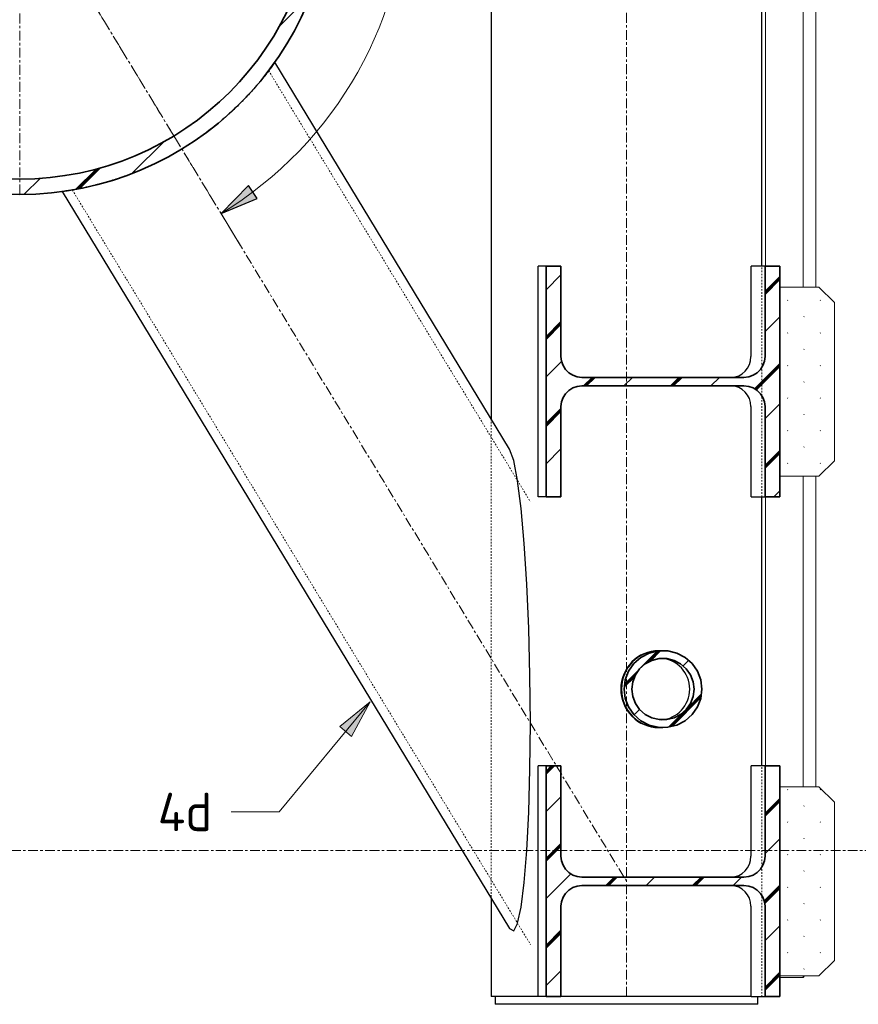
# Model space of a CAD drawing. Header units: millimetres. Extents: x -236694 to -141708, y -41476 to 103952.
# Tile 90 of 103: x -144617 to -143526, y -200 to 1081. Entities that reach past the tile are written whole.
import ezdxf

# ---------------------------------------------------------------- set-up
doc = ezdxf.new("R2010")
doc.units = ezdxf.units.MM
for name, pattern in [('Dash', [6.35, 3.175, -3.175]), ('Grid Line', [22.225, 12.7, -3.175, 3.175, -3.175]), ('XX-HIDDEN', [4, 2, -2])]:
    doc.linetypes.add(name, pattern=pattern)
for name, color, linetype, lineweight in [('N-CO-BC-BETONVORM-G', 50, 'Continuous', 25), ('N-CO-BC-BETONVORM-G-1', 50, 'XX-HIDDEN', 18), ('N-CO-BC-BETONVORM-G-2', 50, 'Continuous', 13), ('N-CO-BC-BETONVORM-G-3', 50, 'Continuous', 18), ('N-CO-BC-BETONVORM-GN', 10, 'XX-HIDDEN', 18), ('N-CO-BC-BETONVORM-GN-1', 10, 'Continuous', 18), ('N-CO-KC-KUNSTSTOFVORM-G', 7, 'Continuous', 13), ('N-CO-KC-KUNSTSTOFVORM-GD', 90, 'Continuous', 18), ('N-CO-SC-STAALVORM-G', 10, 'Continuous', 25), ('N-CO-SC-STAALVORM-G-1', 10, 'Continuous', 18), ('N-CO-SC-STAALVORM-GD', 90, 'Continuous', 35), ('X-XX-AL-CONSTRUCTIELIJN-G-1', 7, 'Grid Line', 18), ('X-XX-AL-M', 7, 'Continuous', 18), ('X-XX-AL-M-20', 7, 'Continuous', 18), ('X-XX-AL-T25-1', 250, 'Continuous', 13), ('X-XX-AL-T25-2', 7, 'Continuous', 13), ('X-XX-AL-VERWIJZING-G-1', 7, 'Grid Line', 18)]:
    doc.layers.add(name, color=color, linetype=linetype, lineweight=lineweight)
doc.styles.add('NLCS-ISO_1', font='NLCS-ISO.ttf', dxfattribs={"height": 50})
doc.dimstyles.new('2_5_NLCS_arrow_fill_11', dxfattribs={"dimscale": 304.8, "dimtxt": 50.137748, "dimasz": 0.164042, "dimexe": 0.15748, "dimexo": 0.104987, "dimgap": 0.032808, "dimtad": 1, "dimdec": 0, "dimzin": 0, "dimdsep": 46, "dimtxsty": 'NLCS-ISO_1', "dimsah": 1, "dimcen": 0.09, "dimazin": 0, "dimtfac": 1, "dimtdec": 4, "dimtix": 1, "dimtmove": 0, "dimatfit": 3, "dimfxl": 1, "dimtvp": 1, "dimtolj": 1, "dimtzin": 0, "dimarcsym": 2})
pattern_1 = [(45, (-142885.41, -9085), (-56.56854, 56.56854), []), (45, (-142885.41, -9036.43), (-56.56854, 56.56854), []), (45, (-142885.41, -9034.43), (-56.56854, 56.56854), []), (45, (-142885.41, -9032.43), (-56.56854, 56.56854), [])]
pattern_2 = [(45, (102497.49, -9085), (-21.2132, 21.2132), [0.671, -29.329])]
pattern_3 = [(45, (102497.49, -9085), (-56.56854, 56.56854), []), (45, (102497.49, -9036.43), (-56.56854, 56.56854), []), (45, (102497.49, -9034.43), (-56.56854, 56.56854), []), (45, (102497.49, -9032.43), (-56.56854, 56.56854), [])]

# ---------------------------------------------------------------- blocks, each defined once
blk = doc.blocks.new('GM_afdekklepje - GM_afdekklepje-V245-Doorsnede 7 dubbel geleidewerk')
at = {"layer": 'N-CO-SC-STAALVORM-G'}
for p, q in [((101384.4, -190), (101384.4, -200)), ((101726.4, -200), (101726.4, -190)), ((101384.7, -200), (101384.5, -200)), ((101440, -200), (101384.7, -200)), ((101471, -200), (101440, -200)), ((101703.8, -200), (101471, -200)), ((101726.4, -200), (101703.8, -200))]:
    blk.add_line(p, q, dxfattribs=at)
blk = doc.blocks.new('NLI_Balk_Buis - ø323_9_12_5-V247-Doorsnede 7 dubbel geleidewerk')
at = {"layer": 'N-CO-BC-BETONVORM-GN'}
for p, q in [((101089.7, 1014.5), (101430.3, 453.8)), ((100834.2, 859.3), (101430.3, -122))]:
    blk.add_line(p, q, dxfattribs=at)
blk = doc.blocks.new('GM_Hakorit_2850 - GM_Hakorit_2850-V252-Doorsnede 7 dubbel geleidewerk')
at = {"layer": 'N-CO-KC-KUNSTSTOFVORM-G'}
for p, q in [((101785.5, 1137), (101785.5, 733)), ((101802, 1137), (101802, 733)), ((101736.2, 760), (101736.2, 1110)), ((101785.5, 487), (101785.5, 83)), ((101802, 487), (101802, 83)), ((101736.2, 110), (101736.2, 460)), ((101785.5, -165), (101754.9, -165)), ((101785.5, -163), (101785.5, -165)), ((101785.5, -165), (101787.2, -163))]:
    blk.add_line(p, q, dxfattribs=at)
blk = doc.blocks.new('GM_Hakorit_1100 - GM_Hakorit_1100-V256-Doorsnede 7 dubbel geleidewerk')
at = {"layer": 'N-CO-BC-BETONVORM-G-3'}
h = blk.add_hatch(dxfattribs=at)
h.set_pattern_fill('ACO-KUNSTSTOF', color=256, style=0, pattern_type=2)
h.set_pattern_definition(pattern_2)
h.paths.add_polyline_path([(101805.6, 487), (101825.9, 507), (101825.9, 713), (101805.6, 733), (101754.9, 733), (101754.9, 487), (101802, 487)], flags=0)
at = {"layer": 'N-CO-KC-KUNSTSTOFVORM-GD'}
for p, q in [((101754.9, 733), (101754.9, 487)), ((101805.6, 733), (101754.9, 733)), ((101825.9, 713), (101805.6, 733)), ((101825.9, 507), (101825.9, 713)), ((101805.6, 487), (101825.9, 507)), ((101754.9, 487), (101805.6, 487))]:
    blk.add_line(p, q, dxfattribs=at)
blk = doc.blocks.new('GM_Hakorit_1100 - GM_Hakorit_1100-V257-Doorsnede 7 dubbel geleidewerk')
at = {"layer": 'N-CO-BC-BETONVORM-G-3'}
h = blk.add_hatch(dxfattribs=at)
h.set_pattern_fill('ACO-KUNSTSTOF', color=256, style=0, pattern_type=2)
h.set_pattern_definition(pattern_2)
h.paths.add_polyline_path([(101805.6, -163), (101825.9, -143), (101825.9, 63), (101805.6, 83), (101754.9, 83), (101754.9, -163), (101802, -163)], flags=0)
at = {"layer": 'N-CO-KC-KUNSTSTOFVORM-GD'}
for p, q in [((101754.9, 83), (101754.9, -163)), ((101805.6, 83), (101754.9, 83)), ((101825.9, 63), (101805.6, 83)), ((101825.9, -143), (101825.9, 63)), ((101805.6, -163), (101825.9, -143)), ((101754.9, -163), (101805.6, -163))]:
    blk.add_line(p, q, dxfattribs=at)
blk = doc.blocks.new('GM_Haalbuis_1000 - GM_Haalbuis_1000-3744236-Doorsnede 7 dubbel geleidewerk')
at = {"layer": 'N-CO-SC-STAALVORM-G-1'}
h = blk.add_hatch(dxfattribs=at)
h.set_pattern_fill('ACO-STAAL', color=256, style=0, pattern_type=2)
h.set_pattern_definition(pattern_3)
h.paths.add_polyline_path([(101609, 160.4), (101620.8, 163.2), (101631.7, 168.9), (101640.8, 176.8), (101647.8, 186.8), (101652.1, 198), (101653.6, 210), (101651.8, 222.6), (101647.8, 233.2), (101640.8, 243.2), (101631.7, 251.1), (101620.8, 256.8), (101609, 259.6), (101596.8, 259.6), (101584.9, 256.8), (101574.1, 251.1), (101564.9, 243.2), (101558, 233.2), (101553.7, 222), (101552.2, 210), (101553.7, 198), (101558, 186.8), (101564.9, 176.8), (101574.1, 168.9), (101584.9, 163.2), (101596.8, 160.4)], flags=0)
h.paths.add_polyline_path([(101598, 170.3), (101588.5, 172.6), (101579.8, 177.1), (101572.5, 183.5), (101567, 191.4), (101563.5, 200.4), (101562.3, 210), (101563.5, 219.6), (101567, 228.6), (101572.5, 236.5), (101579.8, 242.9), (101588.5, 247.4), (101598, 249.7), (101607.8, 249.7), (101617.3, 247.4), (101625.9, 242.9), (101633.2, 236.5), (101638.8, 228.6), (101642.2, 219.6), (101643.4, 210), (101642.2, 200.4), (101638.8, 191.4), (101633.2, 183.5), (101625.9, 177.1), (101617.3, 172.6), (101607.8, 170.3)], flags=0)
at = {"layer": 'N-CO-SC-STAALVORM-G'}
for p, q in [((101598.2, 260), (101597.3, 260)), ((101602.9, 260), (101598.2, 260)), ((101597.3, 160), (101598.2, 160)), ((101598.2, 160), (101602.9, 160))]:
    blk.add_line(p, q, dxfattribs=at)
for centre, major_axis, start_param, end_param in [((101597.3, 210), (0, 50), 0, 1.570796), ((101598.2, 210), (0, 50), 0.001253, 1.570796), ((101598.2, 210), (0, 50), 0.341579, 0.48469), ((101598.2, 210), (0, 50), 0.052474, 0.240139), ((101598.2, 210), (0, 50), 0.593863, 0.729946), ((101598.2, 210), (0, 40), 4.712389, 6.227166), ((101598.2, 210), (0, 50), 1.086222, 1.228874), ((101598.2, 210), (0, 50), 0.840904, 0.976858), ((101598.2, 210), (0, 50), 1.330786, 1.570796), ((101597.3, 210), (0, 50), 1.570796, 3.141593), ((101598.2, 210), (0, 50), 1.570796, 1.810806), ((101598.2, 210), (0, 50), 1.570796, 3.140339), ((101598.2, 210), (0, 40), 3.197612, 4.712389), ((101598.2, 210), (0, 50), 1.912719, 2.055371), ((101598.2, 210), (0, 50), 2.164735, 2.300688), ((101598.2, 210), (0, 50), 2.411646, 2.54773), ((101598.2, 210), (0, 50), 2.656903, 2.800014), ((101598.2, 210), (0, 50), 2.901454, 3.089118)]:
    blk.add_ellipse(centre, major_axis=major_axis, ratio=0.986394, start_param=start_param, end_param=end_param, dxfattribs=at)
at = {"layer": 'N-CO-SC-STAALVORM-GD', "flags": 128}
for points in [[(101602.8, 260), (101596.8, 259.6), (101584.9, 256.8), (101574.1, 251.1), (101564.9, 243.2), (101558, 233.2), (101553.7, 222), (101552.2, 210)], [(101653.6, 210), (101652.1, 222), (101647.8, 233.2), (101640.8, 243.2), (101631.7, 251.1), (101620.8, 256.8), (101609, 259.6), (101602.9, 260)], [(101562.3, 210), (101563.5, 219.6), (101567, 228.6), (101572.5, 236.5), (101579.8, 242.9), (101588.5, 247.4), (101598, 249.7), (101607.8, 249.7), (101617.3, 247.4), (101625.9, 242.9), (101633.2, 236.5), (101638.8, 228.6), (101642.2, 219.6), (101643.4, 210)], [(101552.2, 210), (101553.7, 198), (101558, 186.8), (101564.9, 176.8), (101574.1, 168.9), (101584.9, 163.2), (101596.8, 160.4), (101602.8, 160)], [(101643.4, 210), (101642.2, 200.4), (101638.8, 191.4), (101633.2, 183.5), (101625.9, 177.1), (101617.3, 172.6), (101607.8, 170.3), (101598, 170.3), (101588.5, 172.6), (101579.8, 177.1), (101572.5, 183.5), (101567, 191.4), (101563.5, 200.4), (101562.3, 210)], [(101602.9, 160), (101609, 160.4), (101620.8, 163.2), (101631.7, 168.9), (101640.8, 176.8), (101647.8, 186.8), (101652.1, 198), (101653.6, 210)]]:
    blk.add_lwpolyline(points, dxfattribs=at)
blk = doc.blocks.new('NLI_Balk_Buis - ø813_20-3690250-Doorsnede 7 dubbel geleidewerk')
at = {"layer": 'N-CO-BC-BETONVORM-GN-1'}
h = blk.add_hatch(dxfattribs=at)
h.set_pattern_fill('ACO-STAAL', color=256, style=0, pattern_type=2)
h.set_pattern_definition(pattern_3)
h.paths.add_polyline_path([(100765.7, 853.5), (100801.1, 855), (100836.3, 859.7), (100871.7, 867.6), (100904.7, 878), (100937.5, 891.6), (100969, 908), (100998.9, 927), (101027, 948.6), (101053.1, 972.6), (101077.1, 998.7), (101098.7, 1026.8), (101117.7, 1056.7), (101134.1, 1088.2), (101147.7, 1121), (101158.4, 1154.8), (101166, 1189.4), (101170.7, 1224.6), (101172.2, 1260), (101170.7, 1295.4), (101166, 1330.6), (101158.4, 1365.2), (101147.7, 1399), (101134.1, 1431.8), (101117.7, 1463.2), (101098.7, 1493.2), (101077.1, 1521.3), (101053.1, 1547.4), (101027, 1571.4), (100998.9, 1593), (100969, 1612), (100937.5, 1628.4), (100904.7, 1642), (100870.9, 1652.6), (100836.3, 1660.3), (100801.1, 1665), (100765.7, 1666.5), (100730.3, 1665), (100695.1, 1660.3), (100660.5, 1652.6), (100625.6, 1641.5), (100593.9, 1628.4), (100562.5, 1612), (100532.5, 1593), (100504.4, 1571.4), (100478.3, 1547.4), (100454.3, 1521.3), (100432.7, 1493.2), (100413.7, 1463.2), (100397.3, 1431.8), (100383.7, 1399), (100373.1, 1365.2), (100365.4, 1330.6), (100360.8, 1295.4), (100359.2, 1260), (100360.8, 1224.6), (100365.4, 1189.4), (100373.1, 1154.8), (100383.7, 1121), (100397.3, 1088.2), (100413.7, 1056.7), (100432.7, 1026.8), (100454.3, 998.7), (100478.3, 972.6), (100504.4, 948.6), (100532.5, 927), (100562.5, 908), (100593.9, 891.6), (100626.7, 878), (100660.5, 867.4), (100695.1, 859.7), (100730.3, 855), (100749.2, 854.2)], flags=0)
h.paths.add_polyline_path([(100765.7, 873.5), (100732, 875), (100698.6, 879.4), (100665.7, 886.7), (100633.5, 896.8), (100602.4, 909.7), (100572.5, 925.3), (100544, 943.4), (100517.3, 963.9), (100492.4, 986.7), (100469.6, 1011.6), (100449.1, 1038.3), (100431, 1066.7), (100415.4, 1096.7), (100402.5, 1127.8), (100392.4, 1160), (100385.1, 1192.9), (100380.7, 1226.3), (100379.2, 1260), (100380.7, 1293.7), (100385.1, 1327.1), (100392.4, 1360), (100402.5, 1392.2), (100415.4, 1423.3), (100431, 1453.2), (100449.1, 1481.7), (100469.6, 1508.4), (100492.4, 1533.3), (100517.3, 1556.1), (100544.7, 1577), (100572.5, 1594.7), (100602.4, 1610.3), (100633.5, 1623.2), (100665.7, 1633.3), (100698.6, 1640.6), (100732, 1645), (100765.7, 1646.5), (100799.4, 1645), (100832.8, 1640.6), (100865.7, 1633.3), (100897.9, 1623.2), (100929, 1610.3), (100959, 1594.7), (100987.4, 1576.6), (101014.1, 1556.1), (101039, 1533.3), (101061.8, 1508.4), (101082.3, 1481.7), (101100.4, 1453.2), (101116, 1423.3), (101128.9, 1392.2), (101139, 1360), (101146.3, 1327.1), (101150.7, 1293.7), (101152.2, 1260), (101150.7, 1226.3), (101146.3, 1192.9), (101139, 1160), (101128.9, 1127.8), (101116, 1096.7), (101100.4, 1066.7), (101082.3, 1038.3), (101061.8, 1011.6), (101039, 986.7), (101014.1, 963.9), (100987.4, 943.4), (100959, 925.3), (100929, 909.7), (100897.9, 896.8), (100865.7, 886.7), (100832.8, 879.4), (100799.4, 875)], flags=0)
at = {"layer": 'N-CO-SC-STAALVORM-GD'}
for radius, start, end in [(406.5, 360, 180), (386.5, 0, 180), (406.5, 180, 360), (386.5, 180, 0)]:
    blk.add_arc((100765.7, 1260), radius, start, end, dxfattribs=at)
blk = doc.blocks.new('DIMBLOCK178-Doorsnede 7 dubbel geleidewerk')
at = {"layer": 'X-XX-AL-M-20', "lineweight": 25}
for points in [[(-144355.2, 1691.4), (-144319.4, 1655), (-144308.2, 1671.6)], [(-144355.2, 828.6), (-144308.2, 848.4), (-144319.4, 865)]]:
    blk.add_hatch(color=256, dxfattribs=at).paths.add_polyline_path(points, flags=0)
at = {"layer": 'X-XX-AL-M-20'}
for p, q in [((-144355.2, 1691.4), (-144321.9, 1746.1)), ((-144355.2, 1691.4), (-144380.1, 1650.4)), ((-144355.2, 828.6), (-144355.2, 828.6)), ((-144355.2, 828.6), (-144330.2, 787.6))]:
    blk.add_line(p, q, dxfattribs=at)
at = {"layer": 'X-XX-AL-M-20', "lineweight": 25}
for p, q in [((-144355.2, 1691.4), (-144319.4, 1655)), ((-144308.2, 1671.6), (-144355.2, 1691.4)), ((-144319.4, 1655), (-144308.2, 1671.6)), ((-144319.4, 865), (-144355.2, 828.6)), ((-144308.2, 848.4), (-144319.4, 865)), ((-144355.2, 828.6), (-144308.2, 848.4))]:
    blk.add_line(p, q, dxfattribs=at)
at = {"layer": 'X-XX-AL-M-20', "linetype": 'Dash'}
blk.add_line((-144355.2, 828.6), (-144600.6, 1232.7), dxfattribs=at)
at = {"layer": 'X-XX-AL-M-20'}
blk.add_arc((-144617.2, 1260), 504.7, 301.276, 58.724, dxfattribs=at)
blk.add_arc((-144617.2, 1260), 504.7, 301.276, 58.724, dxfattribs=at)
at = {"layer": 'X-XX-AL-M-20', "color": 0, "insert": (-144187.6, 1157.8), "char_height": 50, "width": 245.202, "attachment_point": 1, "rotation": 90, "line_spacing_factor": 1.135194, "style": 'NLCS-ISO_1'}
blk.add_mtext('117.45°', dxfattribs=at)

msp = doc.modelspace()

# ---------------------------------------------------------------- hatches: boundary and pattern name
at = {"layer": 'N-CO-SC-STAALVORM-G-1'}
h = msp.add_hatch(dxfattribs=at)
h.set_pattern_fill('ACO-STAAL', color=256, style=0, pattern_type=2)
h.set_pattern_definition(pattern_1)
h.paths.add_polyline_path([(-143628.7, 460), (-143628, 460), (-143628, 760), (-143647.2, 760), (-143647.3, 641.9), (-143647.9, 636.5), (-143649.9, 630.8), (-143653.2, 625.7), (-143657.5, 621.4), (-143662.7, 618.2), (-143668.5, 616.2), (-143676.6, 615.5), (-143885.5, 615.5), (-143891.6, 616.2), (-143897.3, 618.2), (-143902.5, 621.4), (-143906.9, 625.7), (-143910.1, 630.8), (-143912.2, 636.5), (-143912.8, 642.5), (-143912.8, 760), (-143932.1, 760), (-143932.1, 460), (-143912.8, 460), (-143912.8, 577.5), (-143912.2, 583.5), (-143910.1, 589.2), (-143906.9, 594.3), (-143902.5, 598.6), (-143897.3, 601.8), (-143891.6, 603.8), (-143885.5, 604.5), (-143674.6, 604.5), (-143668.5, 603.8), (-143662.7, 601.8), (-143657.5, 598.6), (-143652.7, 593.5), (-143649.9, 589.2), (-143647.9, 583.5), (-143647.2, 577.4), (-143647.2, 460)], flags=0)
h = msp.add_hatch(dxfattribs=at)
h.set_pattern_fill('ACO-STAAL', color=256, style=0, pattern_type=2)
h.set_pattern_definition(pattern_1)
h.paths.add_polyline_path([(-143647.2, -190), (-143628, -190), (-143628, 110), (-143647.2, 110), (-143647.2, -7.5), (-143647.9, -13.5), (-143649.9, -19.2), (-143653.2, -24.3), (-143657.5, -28.6), (-143662.7, -31.8), (-143668.5, -33.8), (-143676.6, -34.5), (-143885.5, -34.5), (-143891.6, -33.8), (-143897.3, -31.8), (-143902.5, -28.6), (-143906.9, -24.3), (-143910.1, -19.2), (-143912.2, -13.5), (-143912.8, -7.5), (-143912.8, 110), (-143932.1, 110), (-143932.1, -190), (-143912.8, -190), (-143912.8, -72.5), (-143912.2, -66.5), (-143910.1, -60.8), (-143906.9, -55.7), (-143902.5, -51.4), (-143897.3, -48.2), (-143891.6, -46.2), (-143885.5, -45.5), (-143674.6, -45.5), (-143668.5, -46.2), (-143662.7, -48.2), (-143657.5, -51.5), (-143652.7, -56.5), (-143649.9, -60.8), (-143647.9, -66.5), (-143647.2, -72.5), (-143647.2, -164.3)], flags=0)
at = {"layer": 'X-XX-AL-T25-1'}
msp.add_hatch(color=256, dxfattribs=at).paths.add_polyline_path([(-144161.2, 193.4), (-144200.7, 161.2), (-144185.3, 148.5)], flags=0)

# ---------------------------------------------------------------- linework, layer by layer
at = {"layer": 'N-CO-BC-BETONVORM-GN'}
for p, q in [((-143651.5, 628.4), (-143651.5, 760)), ((-143651.5, 591.8), (-143651.5, 628.2)), ((-143651.5, 460), (-143651.5, 591.6)), ((-144003.5, 561.6), (-144003.5, 537.7)), ((-144003.5, 537.5), (-144003.5, -38)), ((-143651.5, -21.6), (-143651.5, 110)), ((-143651.5, -58.2), (-143651.5, -21.8)), ((-144003.5, -38.2), (-144003.5, -62.1)), ((-143651.5, -190), (-143651.5, -58.4))]:
    msp.add_line(p, q, dxfattribs=at)
for points in [[(-144294.2, 1013.2), (-144293.5, 1014.1), (-144293.2, 1014.5), (-144293.2, 1014.5)], [(-144293.2, 1014.5), (-144293.2, 1014.5), (-144293.5, 1014.1), (-144294.2, 1013.2)], [(-144330.5, 971.9), (-144330, 972.3), (-144329.5, 972.8), (-144329.1, 973.3)], [(-144329.1, 973.3), (-144329.5, 972.8), (-144330, 972.3), (-144330.5, 971.9)], [(-144356.5, 948.1), (-144356.2, 948.4), (-144355.9, 948.6), (-144355.6, 948.9)], [(-144355.6, 948.9), (-144355.9, 948.6), (-144356.2, 948.4), (-144356.5, 948.1)], [(-144382.8, 927.9), (-144383.4, 927.5), (-144384, 927.1), (-144384.6, 926.7)], [(-144412.2, 909), (-144413.6, 908.2), (-144414.9, 907.4), (-144416.2, 906.7)], [(-144477, 878.4), (-144477.7, 878.2), (-144478.4, 877.9), (-144479, 877.7)], [(-144479, 877.7), (-144478.4, 877.9), (-144477.7, 878.2), (-144477, 878.4)], [(-144548.2, 859.4), (-144548.5, 859.3), (-144548.7, 859.3), (-144548.7, 859.3)], [(-144548.7, 859.3), (-144548.7, 859.3), (-144548.5, 859.3), (-144548.2, 859.4)], [(-144511.7, 867.4), (-144512, 867.4), (-144512.2, 867.3), (-144512.5, 867.2)], [(-144512.5, 867.2), (-144512.2, 867.3), (-144512, 867.4), (-144511.7, 867.4)]]:
    msp.add_open_spline(points, degree=3, dxfattribs=at)
at = {"layer": 'N-CO-SC-STAALVORM-G'}
for p, q in [((-144003.5, 1958.2), (-144003.5, 561.8)), ((-143651.5, 760), (-143651.5, 1110)), ((-143979.6, 522.3), (-144285.2, 1025.4)), ((-144562, 857.3), (-143979.6, -101.6)), ((-143942.6, 460), (-143942.6, 760)), ((-143932.1, 760), (-143942.6, 760)), ((-143665.4, 642.5), (-143665.4, 760)), ((-143647.2, 760), (-143665.4, 760)), ((-143665.4, 460), (-143665.4, 577.5)), ((-143932.1, 460), (-143942.6, 460)), ((-143665.4, 460), (-143647.2, 460)), ((-143651.5, 110), (-143651.5, 460)), ((-143942.6, -190), (-143942.6, 110)), ((-143932.1, 110), (-143942.6, 110)), ((-143665.4, -7.5), (-143665.4, 110)), ((-143647.2, 110), (-143665.4, 110)), ((-144003.5, -62.3), (-144003.5, -190)), ((-143665.4, -190), (-143665.4, -72.5)), ((-144003.1, -190), (-144003.4, -190)), ((-143947.9, -190), (-144003.1, -190)), ((-143942.8, -190), (-143947.9, -190)), ((-143932.1, -190), (-143942.6, -190)), ((-143911, -190), (-143912.8, -190)), ((-143678.3, -190), (-143911, -190)), ((-143665.3, -190), (-143678.3, -190)), ((-143665.4, -190), (-143647.2, -190))]:
    msp.add_line(p, q, dxfattribs=at)
at = {"layer": 'N-CO-SC-STAALVORM-G', "flags": 128}
for points in [[(-143969.2, 481.3), (-143969.3, 481.5), (-143974.3, 507.6), (-143979.6, 522.3)], [(-143952.6, 165.9), (-143953.1, 227.6), (-143954.7, 288.7), (-143957.2, 346.7), (-143960.5, 399.5), (-143964.6, 445), (-143969.2, 481)], [(-143969.2, -94.6), (-143964.6, -73.7), (-143960.5, -41.7), (-143957.2, 0.1), (-143954.7, 49.9), (-143953.1, 105.9), (-143952.6, 165.9)], [(-143979.6, -101.6), (-143974.3, -104.3), (-143969.3, -94.9), (-143969.2, -94.7)]]:
    msp.add_lwpolyline(points, dxfattribs=at)
at = {"layer": 'N-CO-SC-STAALVORM-G'}
for centre, start_param, end_param in [((-143692.1, 642.5), 3.15571, 4.712389), ((-143692.1, 577.5), 4.712389, 6.269068), ((-143692.1, -7.5), 3.15571, 4.712389), ((-143692.1, -72.5), 4.712389, 6.269068)]:
    msp.add_ellipse(centre, major_axis=(0, 27), ratio=0.986394, start_param=start_param, end_param=end_param, dxfattribs=at)
for points, knots in [([(-144285.5, 1025.1), (-144285.1, 1025.5), (-144285.1, 1025.5), (-144287.1, 1022.8), (-144290.1, 1018.6), (-144292.4, 1015.6), (-144293, 1014.8)], [0.4782609, 0.4782609, 0.4782609, 0.4782609, 0.5217391, 0.5652174, 0.6086957, 0.6233645, 0.6233645, 0.6233645, 0.6233645]), ([(-144293, 1014.7), (-144294.2, 1013.1), (-144297.6, 1008.8), (-144301.9, 1003.4), (-144304.8, 999.9), (-144304.9, 999.8)], [0.62374798, 0.62374798, 0.62374798, 0.62374798, 0.65217391, 0.69565217, 0.69692759, 0.69692759, 0.69692759, 0.69692759]), ([(-144307.3, 996.9), (-144309.4, 994.4), (-144315, 988), (-144322.1, 980.4), (-144327, 975.4), (-144327.7, 974.6)], [0.70869249, 0.70869249, 0.70869249, 0.70869249, 0.73913043, 0.7826087, 0.79052144, 0.79052144, 0.79052144, 0.79052144]), ([(-144332.4, 969.9), (-144334.4, 968), (-144341, 961.6), (-144348.5, 954.9), (-144354, 950.2), (-144354.4, 949.9)], [0.80638014, 0.80638014, 0.80638014, 0.80638014, 0.82608696, 0.86956522, 0.8723122, 0.8723122, 0.8723122, 0.8723122]), ([(-144359.4, 945.7), (-144365.5, 940.7), (-144372.3, 935.5), (-144379.3, 930.4), (-144379.7, 930.1)], [0.8861422, 0.8861422, 0.8861422, 0.8861422, 0.93478261, 0.93798052, 0.93798052, 0.93798052, 0.93798052]), ([(-144448.3, 890.2), (-144453.7, 887.8), (-144462.4, 884), (-144470.9, 880.7), (-144474.1, 879.5)], [0.09425278, 0.09425278, 0.09425278, 0.09425278, 0.13043478, 0.1529617, 0.1529617, 0.1529617, 0.1529617]), ([(-144480.7, 877.1), (-144481.4, 876.8), (-144488.3, 874.4), (-144497.9, 871.3), (-144506.2, 868.9), (-144508.9, 868.2)], [0.16837051, 0.16837051, 0.16837051, 0.16837051, 0.17391304, 0.2173913, 0.23985866, 0.23985866, 0.23985866, 0.23985866]), ([(-144549, 859.3), (-144550, 859.1), (-144553.8, 858.5), (-144558.9, 857.7), (-144561.6, 857.3), (-144562, 857.3), (-144562, 857.3)], [0.3766355, 0.3766355, 0.3766355, 0.3766355, 0.3913043, 0.4347826, 0.4782609, 0.4972008, 0.4972008, 0.4972008, 0.4972008]), ([(-144514.3, 866.7), (-144515, 866.6), (-144520.8, 865), (-144531, 862.7), (-144540, 860.9), (-144544.3, 860.1), (-144545.2, 859.9)], [0.2546209, 0.2546209, 0.2546209, 0.2546209, 0.2608696, 0.3043478, 0.3478261, 0.3590529, 0.3590529, 0.3590529, 0.3590529])]:
    msp.add_open_spline(points, degree=3, knots=knots, dxfattribs=at)
for points in [[(-144314.4, 988.7), (-144314, 989.3), (-144313.5, 989.8), (-144313.1, 990.3)], [(-144313.1, 990.3), (-144313.5, 989.8), (-144314, 989.3), (-144314.4, 988.7)], [(-144325.8, 976.6), (-144325.2, 977.2), (-144324.6, 977.9), (-144324, 978.5)], [(-144324, 978.5), (-144324.6, 977.9), (-144325.2, 977.2), (-144325.8, 976.6)], [(-144338.8, 963.8), (-144338.2, 964.4), (-144337.6, 964.9), (-144337, 965.5)], [(-144337, 965.5), (-144337.6, 964.9), (-144338.2, 964.4), (-144338.8, 963.8)], [(-144353.4, 950.7), (-144353.1, 951), (-144352.8, 951.2), (-144352.5, 951.5)], [(-144352.5, 951.5), (-144352.8, 951.2), (-144353.1, 951), (-144353.4, 950.7)], [(-144385.9, 925.7), (-144392.5, 921.2), (-144399.3, 916.8), (-144406.2, 912.6)], [(-144406.2, 912.6), (-144407.6, 911.7), (-144409, 910.8), (-144410.5, 910)], [(-144418.4, 905.4), (-144426.6, 900.8), (-144434.9, 896.5), (-144443.2, 892.6)], [(-144482.7, 876.4), (-144483.4, 876.1), (-144484.2, 875.9), (-144485, 875.6)], [(-144485, 875.6), (-144484.2, 875.9), (-144483.4, 876.1), (-144482.7, 876.4)], [(-144464.3, 883.3), (-144464.7, 883.2), (-144465, 883.1), (-144465.4, 882.9)], [(-144465.4, 882.9), (-144465, 883.1), (-144464.7, 883.2), (-144464.3, 883.3)], [(-144548.7, 859.3), (-144548.8, 859.3), (-144548.9, 859.3), (-144548.9, 859.3)], [(-144516, 866.3), (-144516.7, 866.1), (-144517.4, 865.9), (-144518, 865.8)], [(-144518, 865.8), (-144517.4, 865.9), (-144516.7, 866.1), (-144516, 866.3)], [(-144500, 870.8), (-144500.9, 870.5), (-144501.7, 870.3), (-144502.5, 870)], [(-144502.5, 870), (-144501.7, 870.3), (-144500.9, 870.5), (-144500, 870.8)], [(-144562, 857.3), (-144562, 857.3), (-144561.9, 857.3), (-144561.6, 857.3)]]:
    msp.add_open_spline(points, degree=3, dxfattribs=at)
at = {"layer": 'N-CO-SC-STAALVORM-GD'}
for p, q in [((-143912.8, 760), (-143932.1, 760)), ((-143932.1, 760), (-143932.1, 460)), ((-143912.8, 642.5), (-143912.8, 760)), ((-143628, 760), (-143647.2, 760)), ((-143647.2, 760), (-143647.2, 642.5)), ((-143628, 460), (-143628, 760)), ((-143674.6, 615.5), (-143885.5, 615.5)), ((-143885.5, 604.5), (-143674.6, 604.5)), ((-143912.8, 460), (-143912.8, 577.5)), ((-143647.2, 577.5), (-143647.2, 460)), ((-143932.1, 460), (-143912.8, 460)), ((-143647.2, 460), (-143628, 460)), ((-143912.8, 110), (-143932.1, 110)), ((-143932.1, 110), (-143932.1, -190)), ((-143912.8, -7.5), (-143912.8, 110)), ((-143628, 110), (-143647.2, 110)), ((-143647.2, 110), (-143647.2, -7.5)), ((-143628, -190), (-143628, 110)), ((-143674.6, -34.5), (-143885.5, -34.5)), ((-143885.5, -45.5), (-143674.6, -45.5)), ((-143912.8, -190), (-143912.8, -72.5)), ((-143647.2, -72.5), (-143647.2, -190)), ((-143932.1, -190), (-143912.8, -190)), ((-143647.2, -190), (-143628, -190))]:
    msp.add_line(p, q, dxfattribs=at)
at = {"layer": 'N-CO-SC-STAALVORM-GD', "flags": 128}
for points in [[(-143885.5, 615.5), (-143891.6, 616.2), (-143897.3, 618.2), (-143902.5, 621.4), (-143906.9, 625.7), (-143910.1, 630.8), (-143912.2, 636.5), (-143912.8, 642.5)], [(-143647.2, 642.5), (-143647.9, 636.5), (-143649.9, 630.8), (-143653.2, 625.7), (-143657.5, 621.4), (-143662.7, 618.2), (-143668.5, 616.2), (-143674.6, 615.5)], [(-143912.8, 577.5), (-143912.2, 583.5), (-143910.1, 589.2), (-143906.9, 594.3), (-143902.5, 598.6), (-143897.3, 601.8), (-143891.6, 603.8), (-143885.5, 604.5)], [(-143674.6, 604.5), (-143668.5, 603.8), (-143662.7, 601.8), (-143657.5, 598.6), (-143653.2, 594.3), (-143649.9, 589.2), (-143647.9, 583.5), (-143647.2, 577.5)], [(-143885.5, -34.5), (-143891.6, -33.8), (-143897.3, -31.8), (-143902.5, -28.6), (-143906.9, -24.3), (-143910.1, -19.2), (-143912.2, -13.5), (-143912.8, -7.5)], [(-143647.2, -7.5), (-143647.9, -13.5), (-143649.9, -19.2), (-143653.2, -24.3), (-143657.5, -28.6), (-143662.7, -31.8), (-143668.5, -33.8), (-143674.6, -34.5)], [(-143912.8, -72.5), (-143912.2, -66.5), (-143910.1, -60.8), (-143906.9, -55.7), (-143902.5, -51.4), (-143897.3, -48.2), (-143891.6, -46.2), (-143885.5, -45.5)], [(-143674.6, -45.5), (-143668.5, -46.2), (-143662.7, -48.2), (-143657.5, -51.4), (-143653.2, -55.7), (-143649.9, -60.8), (-143647.9, -66.5), (-143647.2, -72.5)]]:
    msp.add_lwpolyline(points, dxfattribs=at)
at = {"layer": 'X-XX-AL-CONSTRUCTIELIJN-G-1'}
for p, q in [((-143827.5, -190), (-143827.5, 2710)), ((-145406.9, 2560), (-143827.5, -40)), ((-144617.2, 1666.5), (-144617.2, 853.5))]:
    msp.add_line(p, q, dxfattribs=at)
at = {"layer": 'X-XX-AL-T25-1'}
for p, q in [((-144161.2, 193.4), (-144279.4, 50.2)), ((-144161.2, 193.4), (-144200.7, 161.2)), ((-144185.3, 148.5), (-144161.2, 193.4)), ((-144200.7, 161.2), (-144185.3, 148.5)), ((-144340.7, 50.2), (-144342.1, 50.2)), ((-144279.4, 50.2), (-144340.7, 50.2))]:
    msp.add_line(p, q, dxfattribs=at)
at = {"layer": 'X-XX-AL-VERWIJZING-G-1'}
msp.add_line((-146828.8, 0), (-142638.1, 0), dxfattribs=at)

# ---------------------------------------------------------------- block references
at = {"layer": 'N-CO-BC-BETONVORM-G'}
for name in ['GM_Hakorit_2850 - GM_Hakorit_2850-V252-Doorsnede 7 dubbel geleidewerk', 'GM_Haalbuis_1000 - GM_Haalbuis_1000-3744236-Doorsnede 7 dubbel geleidewerk', 'GM_afdekklepje - GM_afdekklepje-V245-Doorsnede 7 dubbel geleidewerk']:
    msp.add_blockref(name, (-245382.9, 0), dxfattribs=at)
at = {"layer": 'N-CO-BC-BETONVORM-G-1'}
for name in ['NLI_Balk_Buis - ø813_20-3690250-Doorsnede 7 dubbel geleidewerk', 'NLI_Balk_Buis - ø323_9_12_5-V247-Doorsnede 7 dubbel geleidewerk']:
    msp.add_blockref(name, (-245382.9, 0), dxfattribs=at)
at = {"layer": 'N-CO-BC-BETONVORM-G-2'}
for name in ['GM_Hakorit_1100 - GM_Hakorit_1100-V256-Doorsnede 7 dubbel geleidewerk', 'GM_Hakorit_1100 - GM_Hakorit_1100-V257-Doorsnede 7 dubbel geleidewerk']:
    msp.add_blockref(name, (-245382.9, 0), dxfattribs=at)

# ---------------------------------------------------------------- texts
at = {"layer": 'X-XX-AL-T25-2', "insert": (-144437.5, 75.2), "char_height": 50, "width": 91.392, "attachment_point": 1, "style": 'NLCS-ISO_1'}
msp.add_mtext('4d', dxfattribs=at)

# ---------------------------------------------------------------- dimensions: what is measured, and where the dimension line sits
at = {"layer": 'X-XX-AL-M'}
dim = msp.add_angular_dim_3p(base=(-144141.6319973, 1429.0747639), center=(-144617.2008354, 1260), p1=(-144617.2008352, 1259.9999997), p2=(-144305.3253699, 1773.4294282), dimstyle='2_5_NLCS_arrow_fill_11', override={"dimpost": '<>', "dimfxl": 600.729626}, dxfattribs=at)
dim.commit()
dim.dimension.update_dxf_attribs({"geometry": 'DIMBLOCK178-Doorsnede 7 dubbel geleidewerk', "text_midpoint": (-144147.471211, 1259.9586929)})

doc.saveas('drawing.dxf')
